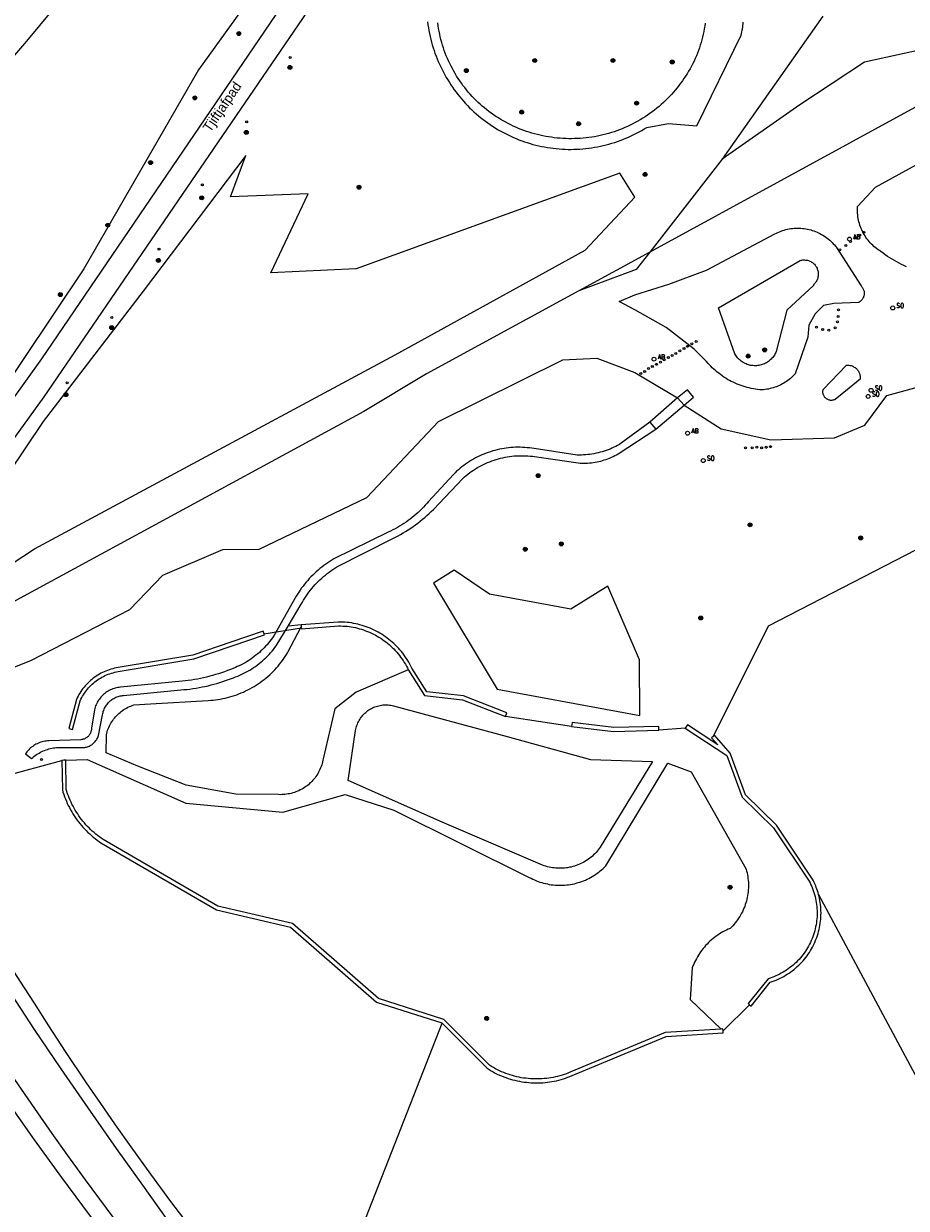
# Model space of a CAD drawing. Header units: metres. Extents: x 138165 to 154469, y 480134 to 494189.
# Tile 113 of 256: x 146999 to 147111, y 483256 to 483407. Entities that reach past the tile are written whole.
import ezdxf

# ---------------------------------------------------------------- set-up
doc = ezdxf.new("R2010")
doc.units = ezdxf.units.M
doc.header["$LTSCALE"] = 0.001
doc.header["$MEASUREMENT"] = 0
for name, color, linetype, lineweight in [('TOP-L-duiker', 7, 'Continuous', 0), ('TOP-L-topo objecten punt', 7, 'Continuous', 0), ('TOP-L-topo objecten vlak', 7, 'Continuous', 0), ('TOP-T-topo huisnummering naamgeving', 7, 'Continuous', 0)]:
    doc.layers.add(name, color=color, linetype=linetype, lineweight=lineweight)
doc.styles.add('Style-INTL_ISO', font='INTL_ISO.shx')
doc.styles.add('Style-STANDARD', font='STANDARD.shx')

# ---------------------------------------------------------------- blocks, each defined once
blk = doc.blocks.new('24')
at = {"layer": 'TOP-L-topo objecten punt', "color": 7, "linetype": 'Continuous', "lineweight": 0}
for radius in [0.025, 0.0182, 0.0115, 0.005]:
    blk.add_circle((0, 0), radius, dxfattribs=at)
blk = doc.blocks.new('129')
at = {"layer": 'TOP-L-topo objecten punt', "color": 7, "linetype": 'Continuous', "lineweight": 0}
blk.add_circle((0, 0), 0.025, dxfattribs=at)
at = {"layer": 'TOP-L-topo objecten punt', "color": 7, "linetype": 'Continuous', "lineweight": 0, "style": 'Style-STANDARD'}
blk.add_text('SO', height=0.06, dxfattribs=at).set_placement((0.0483, 0))
blk = doc.blocks.new('10')
at = {"layer": 'TOP-L-topo objecten punt', "linetype": 'Continuous', "lineweight": 0}
blk.add_circle((0, 0), 0.0125, dxfattribs=at)
blk = doc.blocks.new('11')
at = {"layer": 'TOP-L-topo objecten punt', "color": 7, "linetype": 'Continuous', "lineweight": 0}
blk.add_circle((0, 0), 0.025, dxfattribs=at)
at = {"layer": 'TOP-L-topo objecten punt', "color": 7, "linetype": 'Continuous', "lineweight": 0, "style": 'Style-STANDARD'}
blk.add_text('AB', height=0.06, dxfattribs=at).set_placement((0.0483, 0))

msp = doc.modelspace()

# ---------------------------------------------------------------- linework, layer by layer
at = {"layer": 'TOP-L-duiker', "flags": 128}
msp.add_lwpolyline([(147034.17, 483330.09), (147029.35, 483329.35)], dxfattribs=at)
at = {"layer": 'TOP-L-topo objecten vlak', "flags": 128}
for points in [[(147070.79, 483475.25), (147072.15, 483472.75), (147072.18, 483472.66), (147072.2, 483472.58), (147072.21, 483472.49), (147072.22, 483472.41), (147072.21, 483472.32), (147072.21, 483472.23), (147072.19, 483472.15), (147072.17, 483472.06), (147072.14, 483471.98), (147072.11, 483471.9), (147072.07, 483471.82), (147072.02, 483471.75), (147071.96, 483471.68), (147071.91, 483471.61), (147071.84, 483471.55), (147071.77, 483471.5), (147071.7, 483471.45), (147065.8, 483466.63), (147065, 483458.87), (147054.47, 483443.31), (147000.9, 483364.54), (146982.86, 483339.42)], [(146983.14, 483386.66), (146999.02, 483405.17), (147005.91, 483413.46), (147011.45, 483430.02), (147020.98, 483432.78), (147026.68, 483431.74), (147041.21, 483430.52), (147032.55, 483417.56), (147020.99, 483401.52), (147006.31, 483376.06), (146990.75, 483352.88)], [(146979.8, 483330), (147001.25, 483359.7), (147041.78, 483419.01)], [(147100.83, 483408.38), (147087.96, 483390.07)], [(147050.27, 483407.64), (147050.32, 483407.27), (147050.37, 483406.89), (147050.44, 483406.52), (147050.51, 483406.15), (147050.59, 483405.78), (147050.67, 483405.41), (147050.77, 483405.05), (147050.87, 483404.68), (147050.98, 483404.32), (147051.1, 483403.97), (147051.22, 483403.61), (147051.35, 483403.26), (147051.49, 483402.9), (147051.64, 483402.56), (147051.79, 483402.21), (147051.95, 483401.87), (147052.12, 483401.53), (147052.29, 483401.2), (147052.47, 483400.87), (147052.66, 483400.54), (147052.86, 483400.22), (147053.06, 483399.9), (147053.26, 483399.58), (147053.48, 483399.27), (147053.69, 483398.96), (147053.92, 483398.65)], [(147085.78, 483407.45), (147085.72, 483407.1), (147085.66, 483406.74), (147085.6, 483406.39), (147085.52, 483406.04), (147085.44, 483405.69), (147085.35, 483405.34), (147085.25, 483405), (147085.14, 483404.66), (147085.03, 483404.31), (147084.91, 483403.97), (147084.78, 483403.63), (147084.64, 483403.29), (147084.49, 483402.95), (147084.34, 483402.62), (147084.17, 483402.29), (147084, 483401.96), (147083.83, 483401.64), (147083.64, 483401.32), (147083.46, 483401), (147083.26, 483400.69), (147083.06, 483400.38), (147082.85, 483400.08), (147082.63, 483399.78), (147082.41, 483399.48), (147082.18, 483399.19), (147081.95, 483398.91), (147081.71, 483398.63), (147081.46, 483398.35), (147081.21, 483398.09), (147080.95, 483397.82), (147080.69, 483397.56), (147080.42, 483397.31), (147080.15, 483397.06), (147079.87, 483396.82), (147079.58, 483396.59), (147079.3, 483396.36), (147079, 483396.13), (147078.7, 483395.92), (147078.4, 483395.71), (147078.09, 483395.5), (147077.78, 483395.31), (147077.47, 483395.11), (147077.15, 483394.93), (147076.83, 483394.75), (147076.5, 483394.58), (147076.17, 483394.42), (147075.83, 483394.26), (147075.5, 483394.11), (147075.16, 483393.97), (147074.81, 483393.84), (147074.47, 483393.71), (147074.12, 483393.59), (147073.77, 483393.47), (147073.42, 483393.37), (147073.06, 483393.27), (147072.7, 483393.18), (147072.34, 483393.1), (147071.98, 483393.02), (147071.62, 483392.95), (147071.26, 483392.89), (147070.89, 483392.84), (147070.53, 483392.8), (147070.16, 483392.76), (147069.79, 483392.73), (147069.42, 483392.71), (147069.05, 483392.7), (147068.69, 483392.69), (147068.32, 483392.69), (147067.95, 483392.7), (147067.58, 483392.72), (147067.21, 483392.74), (147066.85, 483392.78), (147066.48, 483392.82), (147066.11, 483392.87), (147065.75, 483392.92), (147065.39, 483392.99), (147065.02, 483393.06), (147064.67, 483393.14), (147064.31, 483393.22), (147063.96, 483393.31), (147063.61, 483393.41), (147063.26, 483393.51), (147062.92, 483393.62), (147062.57, 483393.74), (147062.23, 483393.87), (147061.89, 483394.01), (147061.56, 483394.15), (147061.23, 483394.3), (147060.9, 483394.45), (147060.58, 483394.62), (147060.26, 483394.79), (147059.94, 483394.96), (147059.62, 483395.15), (147059.32, 483395.34), (147059.01, 483395.53), (147058.71, 483395.74), (147058.41, 483395.95), (147058.12, 483396.16), (147057.83, 483396.39), (147057.55, 483396.62), (147057.27, 483396.85), (147057, 483397.09), (147056.73, 483397.34), (147056.47, 483397.59), (147056.22, 483397.85), (147055.97, 483398.11), (147055.72, 483398.38), (147055.48, 483398.65), (147055.25, 483398.93), (147055.02, 483399.22), (147054.8, 483399.51), (147054.59, 483399.8), (147054.38, 483400.1), (147054.18, 483400.4), (147053.98, 483400.71), (147053.79, 483401.02), (147053.61, 483401.33), (147053.44, 483401.65), (147053.27, 483401.97), (147053.11, 483402.3), (147052.95, 483402.63), (147052.81, 483402.96), (147052.67, 483403.29), (147052.54, 483403.63), (147052.41, 483403.97), (147052.29, 483404.32), (147052.18, 483404.66), (147052.08, 483405.01), (147051.98, 483405.36), (147051.9, 483405.72), (147051.82, 483406.07), (147051.74, 483406.43), (147051.68, 483406.78), (147051.62, 483407.14), (147051.57, 483407.5)], [(147053.92, 483398.65), (147054.15, 483398.35), (147054.38, 483398.06), (147054.62, 483397.77), (147054.87, 483397.48), (147055.13, 483397.2), (147055.39, 483396.92), (147055.65, 483396.66), (147055.92, 483396.39), (147056.2, 483396.13), (147056.48, 483395.88), (147056.77, 483395.63), (147057.06, 483395.39), (147057.36, 483395.16), (147057.66, 483394.93), (147057.96, 483394.71), (147058.28, 483394.49), (147058.59, 483394.28), (147058.91, 483394.08), (147059.23, 483393.88), (147059.56, 483393.69), (147059.89, 483393.51), (147060.23, 483393.34), (147060.57, 483393.17), (147060.91, 483393.01), (147061.25, 483392.85), (147061.6, 483392.7), (147061.95, 483392.56), (147062.31, 483392.43), (147062.67, 483392.31), (147063.02, 483392.19), (147063.39, 483392.08), (147063.75, 483391.97), (147064.12, 483391.88), (147064.48, 483391.79), (147064.85, 483391.71), (147065.23, 483391.64), (147065.6, 483391.57), (147065.97, 483391.51), (147066.35, 483391.47), (147066.72, 483391.42), (147067.1, 483391.39), (147067.48, 483391.36), (147067.86, 483391.34), (147068.23, 483391.33), (147068.61, 483391.33), (147068.99, 483391.34), (147069.37, 483391.35), (147069.75, 483391.37), (147070.12, 483391.4), (147070.5, 483391.43), (147070.88, 483391.48), (147071.25, 483391.53), (147071.62, 483391.59), (147072, 483391.66), (147072.37, 483391.73), (147072.74, 483391.82), (147073.11, 483391.91), (147073.47, 483392), (147073.83, 483392.11), (147074.2, 483392.22), (147074.55, 483392.34), (147074.91, 483392.47), (147075.26, 483392.6), (147075.61, 483392.75), (147075.96, 483392.9), (147076.3, 483393.05), (147076.65, 483393.22), (147076.98, 483393.39), (147077.32, 483393.57), (147077.65, 483393.75), (147077.98, 483393.94), (147078.3, 483394.14), (147081.06, 483394.65), (147084.7, 483394.35), (147090.35, 483405.93), (147090.41, 483406.14), (147090.46, 483406.34), (147090.51, 483406.54), (147090.55, 483406.75), (147090.58, 483406.96), (147090.6, 483407.17), (147090.62, 483407.38), (147090.63, 483407.59)], [(147124.08, 483406.42), (147106.13, 483402.47), (147097.86, 483397.04), (147087.96, 483390.07)], [(147129.77, 483406.06), (147078.69, 483378.19)], [(147111.5, 483376.32), (147111.18, 483376.46), (147110.87, 483376.61), (147110.56, 483376.77), (147110.26, 483376.93), (147109.96, 483377.1), (147109.66, 483377.28), (147109.37, 483377.46), (147109.08, 483377.65), (147108.79, 483377.85), (147108.51, 483378.05), (147108.23, 483378.26), (147108.05, 483378.38), (147107.87, 483378.5), (147107.69, 483378.64), (147107.52, 483378.77), (147107.35, 483378.92), (147107.19, 483379.07), (147107.03, 483379.22), (147106.88, 483379.38), (147106.73, 483379.55), (147106.59, 483379.72), (147106.46, 483379.89), (147106.33, 483380.07), (147106.21, 483380.26), (147106.1, 483380.44), (147105.99, 483380.64), (147105.89, 483380.83), (147105.8, 483381.03), (147105.71, 483381.23), (147105.63, 483381.44), (147105.55, 483381.65), (147105.49, 483381.86), (147105.43, 483382.07), (147105.38, 483382.29), (147105.34, 483382.5), (147105.3, 483382.72), (147105.28, 483382.94), (147105.26, 483383.16), (147105.24, 483383.38), (147105.24, 483383.6), (147105.24, 483383.82), (147105.25, 483384.04), (147107.54, 483386.49), (147123.6, 483395.33)], [(147076.77, 483385.2), (147074.87, 483388.27), (147041.14, 483376.06), (147041.1, 483376.07), (147030.22, 483375.55), (147035.01, 483385.64), (147025.05, 483385.28), (147027.05, 483390.55), (147013.91, 483373.18), (147001.13, 483356.51), (146987.61, 483336.45), (146981.57, 483328.16), (147000, 483340.24), (147046.12, 483365.04), (147070.41, 483378.42), (147076.77, 483385.2)], [(147087.96, 483390.07), (147078.69, 483378.19)], [(147093.02, 483360.58), (147092.74, 483360.6), (147092.47, 483360.63), (147092.2, 483360.66), (147091.93, 483360.71), (147091.67, 483360.76), (147091.4, 483360.82), (147091.14, 483360.88), (147090.87, 483360.96), (147090.61, 483361.04), (147090.35, 483361.12), (147090.1, 483361.22), (147089.84, 483361.32), (147089.59, 483361.43), (147089.35, 483361.54), (147089.1, 483361.66), (147088.86, 483361.79), (147088.62, 483361.92), (147088.39, 483362.06), (147088.16, 483362.21), (147087.93, 483362.36), (147087.71, 483362.52), (147087.5, 483362.69), (147087.29, 483362.86), (147087.08, 483363.04), (147086.87, 483363.22), (147086.68, 483363.41), (147086.48, 483363.6), (147086.3, 483363.8), (147086.11, 483364), (147085.94, 483364.21), (147084.34, 483365.78), (147080.76, 483368.56), (147076.76, 483370.8), (147074.77, 483371.86), (147076.79, 483372.72), (147081.11, 483374.1), (147085.92, 483375.9), (147094.69, 483380.52), (147094.88, 483380.62), (147095.07, 483380.71), (147095.27, 483380.8), (147095.47, 483380.88), (147095.67, 483380.95), (147095.87, 483381.01), (147096.08, 483381.07), (147096.29, 483381.12), (147096.5, 483381.16), (147096.71, 483381.2), (147096.92, 483381.22), (147097.14, 483381.24), (147097.35, 483381.26), (147097.57, 483381.26), (147097.78, 483381.26), (147097.99, 483381.25), (147098.21, 483381.23), (147098.42, 483381.21), (147098.63, 483381.17), (147098.84, 483381.14), (147099.05, 483381.09), (147099.26, 483381.04), (147099.47, 483380.97), (147099.67, 483380.91), (147099.87, 483380.83), (147100.07, 483380.75), (147100.26, 483380.66), (147100.45, 483380.57), (147100.64, 483380.46), (147100.83, 483380.35), (147101.01, 483380.24), (147101.19, 483380.12), (147101.36, 483379.99), (147101.53, 483379.86), (147101.69, 483379.72), (147101.85, 483379.58), (147102, 483379.43), (147102.15, 483379.27), (147102.29, 483379.11), (147102.43, 483378.95), (147102.56, 483378.78), (147105.7, 483373.86), (147105.77, 483373.79), (147105.83, 483373.71), (147105.89, 483373.63), (147105.94, 483373.55), (147105.98, 483373.46), (147106.02, 483373.37), (147106.05, 483373.27), (147106.08, 483373.18), (147106.09, 483373.08), (147106.1, 483372.98), (147106.1, 483372.88), (147106.1, 483372.78), (147106.08, 483372.68), (147106.06, 483372.59), (147106.03, 483372.49), (147106, 483372.4), (147105.95, 483372.31), (147105.9, 483372.23), (147105.85, 483372.15), (147105.79, 483372.07), (147105.72, 483371.99), (147105.64, 483371.93), (147105.57, 483371.87), (147105.48, 483371.81), (147105.4, 483371.76), (147102.2, 483371.63), (147100.88, 483371.37), (147099.83, 483370.31), (147099.03, 483368.86), (147098.9, 483367.31), (147097.28, 483362.64), (147097.14, 483362.49), (147096.99, 483362.34), (147096.84, 483362.19), (147096.68, 483362.05), (147096.52, 483361.92), (147096.35, 483361.79), (147096.18, 483361.66), (147096, 483361.55), (147095.82, 483361.43), (147095.64, 483361.33), (147095.45, 483361.23), (147095.26, 483361.14), (147095.07, 483361.05), (147094.87, 483360.97), (147094.67, 483360.9), (147094.47, 483360.84), (147094.27, 483360.78), (147094.06, 483360.73), (147093.86, 483360.68), (147093.65, 483360.65), (147093.44, 483360.62), (147093.23, 483360.59), (147093.02, 483360.58)], [(147078.69, 483378.19), (147069.6, 483373.23)], [(147078.69, 483378.19), (147076.94, 483375.95), (147069.6, 483373.23)], [(147099.66, 483376.71), (147099.74, 483376.63), (147099.82, 483376.54), (147099.89, 483376.45), (147099.96, 483376.35), (147100.02, 483376.25), (147100.07, 483376.14), (147100.11, 483376.03), (147100.15, 483375.92), (147100.18, 483375.81), (147100.21, 483375.7), (147100.23, 483375.58), (147100.23, 483375.46), (147100.23, 483375.34), (147100.23, 483375.23), (147100.21, 483375.11), (147100.19, 483375), (147100.16, 483374.88), (147100.13, 483374.77), (147100.08, 483374.66), (147100.03, 483374.56), (147099.98, 483374.45), (147099.91, 483374.36), (147099.84, 483374.26), (147099.77, 483374.17), (147099.69, 483374.09), (147099.6, 483374.01), (147099.6, 483373.93), (147096.2, 483370.76), (147094.86, 483365.49), (147094.8, 483365.35), (147094.73, 483365.22), (147094.66, 483365.09), (147094.58, 483364.96), (147094.49, 483364.84), (147094.4, 483364.72), (147094.3, 483364.61), (147094.2, 483364.5), (147094.09, 483364.4), (147093.97, 483364.3), (147093.86, 483364.21), (147093.73, 483364.12), (147093.6, 483364.05), (147093.47, 483363.97), (147093.34, 483363.91), (147093.2, 483363.85), (147093.06, 483363.8), (147092.91, 483363.76), (147092.77, 483363.72), (147092.62, 483363.69), (147092.47, 483363.67), (147092.32, 483363.66), (147092.17, 483363.66), (147092.02, 483363.66), (147091.87, 483363.67), (147091.72, 483363.68), (147091.58, 483363.71), (147091.43, 483363.74), (147091.29, 483363.78), (147091.14, 483363.83), (147091.01, 483363.89), (147090.87, 483363.95), (147090.73, 483364.02), (147090.61, 483364.09), (147090.48, 483364.17), (147090.36, 483364.26), (147090.24, 483364.36), (147090.13, 483364.46), (147090.02, 483364.56), (147089.92, 483364.67), (147089.83, 483364.79), (147089.74, 483364.91), (147089.66, 483365.04), (147089.58, 483365.17), (147087.47, 483371.07), (147097.92, 483377.12), (147098.03, 483377.15), (147098.14, 483377.17), (147098.26, 483377.19), (147098.38, 483377.19), (147098.49, 483377.19), (147098.61, 483377.18), (147098.73, 483377.17), (147098.84, 483377.15), (147098.96, 483377.11), (147099.07, 483377.08), (147099.17, 483377.03), (147099.28, 483376.98), (147099.38, 483376.92), (147099.48, 483376.86), (147099.57, 483376.78), (147099.66, 483376.71)], [(147069.6, 483373.23), (147050.14, 483362.62), (147042.1, 483357.8), (146981.79, 483325.06), (146977.1, 483323.37), (146970.83, 483319.24), (146969.28, 483316.15)], [(147083.08, 483358.64), (147087.83, 483355.59), (147094.16, 483354.2), (147102.29, 483354.46), (147106.18, 483356.07), (147109, 483359.85), (147113.97, 483361.24), (147121.42, 483367.43), (147123.34, 483370.28)], [(146972.96, 483315.42), (146999.55, 483325.97), (147012.18, 483332.47), (147016.41, 483336.86), (147024.09, 483340.18), (147028.75, 483340.22), (147042.51, 483346.81), (147051.68, 483356.54), (147067.57, 483364.41), (147071.91, 483364.62), (147076.76, 483362.8), (147082.24, 483359.54)], [(147104.17, 483360.81), (147102.41, 483359.34), (147102.33, 483359.31), (147102.24, 483359.28), (147102.15, 483359.25), (147102.06, 483359.24), (147101.97, 483359.23), (147101.88, 483359.23), (147101.79, 483359.23), (147101.7, 483359.25), (147101.61, 483359.27), (147101.53, 483359.3), (147101.45, 483359.33), (147101.36, 483359.38), (147101.29, 483359.42), (147101.22, 483359.48), (147101.15, 483359.54), (147101.09, 483359.61), (147101.03, 483359.68), (147100.98, 483359.76), (147100.94, 483359.84), (147100.9, 483359.92), (147100.87, 483360), (147100.85, 483360.09), (147100.83, 483360.18), (147100.83, 483360.27), (147100.83, 483360.36), (147100.83, 483360.45), (147100.85, 483360.54), (147100.87, 483360.63), (147103.82, 483363.73), (147103.93, 483363.73), (147104.03, 483363.73), (147104.14, 483363.73), (147104.25, 483363.71), (147104.35, 483363.69), (147104.45, 483363.67), (147104.56, 483363.63), (147104.65, 483363.59), (147104.75, 483363.54), (147104.84, 483363.49), (147104.93, 483363.43), (147105.02, 483363.36), (147105.1, 483363.29), (147105.17, 483363.21), (147105.24, 483363.13), (147105.3, 483363.05), (147105.36, 483362.96), (147105.41, 483362.86), (147105.46, 483362.77), (147105.5, 483362.67), (147105.53, 483362.56), (147105.55, 483362.46), (147105.57, 483362.35), (147105.58, 483362.25), (147105.59, 483362.14), (147105.58, 483362.03), (147105.58, 483361.93), (147104.17, 483360.81)], [(147084.26, 483359.66), (147083.49, 483360.57), (147082.24, 483359.54), (147078.68, 483356.43), (147079.45, 483355.55), (147083.08, 483358.64), (147084.26, 483359.66)], [(147082.24, 483359.54), (147078.68, 483356.43)], [(147082.24, 483359.54), (147083.08, 483358.64)], [(147079.45, 483355.55), (147083.08, 483358.64)], [(147171.1, 483334.38), (147168.98, 483316.7), (147172.48, 483307.45), (147181.14, 483292.08), (147177.76, 483268.09), (147174.98, 483263.81), (147159.47, 483256.66), (147158.08, 483260.27), (147169.61, 483264.6), (147174.34, 483268.1), (147176.15, 483279.71), (147176.98, 483287.71), (147175.9, 483292.29), (147169.03, 483304.06), (147165.76, 483311.45), (147162.38, 483326.36), (147155.4, 483342.45), (147153.58, 483349.79), (147149.26, 483358.94), (147093.82, 483330.37), (147086.78, 483316.25)], [(147078.68, 483356.43), (147075.03, 483353.74), (147074.8, 483353.6), (147074.56, 483353.47), (147074.33, 483353.35), (147074.09, 483353.23), (147073.84, 483353.12), (147073.6, 483353.01), (147073.35, 483352.91), (147073.1, 483352.82), (147072.85, 483352.74), (147072.59, 483352.66), (147072.33, 483352.59), (147072.07, 483352.52), (147071.81, 483352.46), (147071.55, 483352.41), (147071.29, 483352.36), (147071.02, 483352.32), (147070.76, 483352.29), (147070.49, 483352.27), (147070.22, 483352.25), (147069.95, 483352.24), (147069.69, 483352.24), (147069.42, 483352.24), (147063.89, 483353.06), (147063.59, 483353.11), (147063.3, 483353.15), (147063.01, 483353.18), (147062.71, 483353.2), (147062.41, 483353.22), (147062.12, 483353.23), (147061.82, 483353.23), (147061.52, 483353.23), (147061.23, 483353.21), (147060.93, 483353.19), (147060.64, 483353.16), (147060.34, 483353.13), (147060.05, 483353.09), (147059.76, 483353.04), (147059.46, 483352.98), (147059.17, 483352.91), (147058.89, 483352.84), (147058.6, 483352.76), (147058.32, 483352.67), (147058.04, 483352.58), (147057.76, 483352.48), (147057.48, 483352.37), (147057.21, 483352.25), (147056.94, 483352.13), (147056.67, 483352), (147056.41, 483351.87), (147056.15, 483351.72), (147055.89, 483351.57), (147055.64, 483351.42), (147055.39, 483351.26), (147055.14, 483351.09), (147054.91, 483350.91), (147054.67, 483350.73), (147054.44, 483350.55), (147054.21, 483350.35), (147053.99, 483350.16), (147053.78, 483349.95), (147053.57, 483349.74), (147050.41, 483346.32), (147050.2, 483346.07), (147049.98, 483345.83), (147049.76, 483345.59), (147049.53, 483345.35), (147049.3, 483345.12), (147049.06, 483344.9), (147048.81, 483344.68), (147048.57, 483344.47), (147048.31, 483344.26), (147048.05, 483344.06), (147047.79, 483343.86), (147047.52, 483343.67), (147047.25, 483343.49), (147046.97, 483343.31), (147046.69, 483343.14), (147046.41, 483342.97), (147046.12, 483342.82), (147045.83, 483342.67), (147045.54, 483342.52), (147045.24, 483342.39), (147038.3, 483338.96), (147038.04, 483338.8), (147037.77, 483338.64), (147037.51, 483338.47), (147037.25, 483338.29), (147037, 483338.11), (147036.75, 483337.92), (147036.51, 483337.72), (147036.27, 483337.52), (147036.04, 483337.32), (147035.81, 483337.11), (147035.58, 483336.89), (147035.36, 483336.67), (147035.15, 483336.44), (147034.94, 483336.21), (147034.74, 483335.97), (147034.54, 483335.73), (147034.35, 483335.49), (147034.16, 483335.24), (147033.98, 483334.98), (147033.81, 483334.72), (147033.64, 483334.46), (147033.48, 483334.2), (147030.6, 483329.11), (147030.44, 483328.88), (147030.28, 483328.65), (147030.11, 483328.43), (147029.93, 483328.21), (147029.75, 483327.99), (147029.56, 483327.79), (147029.37, 483327.58), (147029.17, 483327.38), (147028.97, 483327.19), (147028.76, 483327), (147028.55, 483326.81), (147028.33, 483326.64), (147028.11, 483326.46), (147027.89, 483326.3), (147027.66, 483326.13), (147027.42, 483325.98), (147027.19, 483325.83), (147026.94, 483325.69), (147026.7, 483325.55), (147026.45, 483325.42), (147026.2, 483325.29), (147025.94, 483325.18), (147025.69, 483325.07), (147025.42, 483324.96), (147025.05, 483324.81), (147024.68, 483324.67), (147024.31, 483324.53), (147023.93, 483324.41), (147023.55, 483324.28), (147023.17, 483324.16), (147022.79, 483324.06), (147022.41, 483323.95), (147022.02, 483323.85), (147021.63, 483323.76), (147021.24, 483323.68), (147020.85, 483323.6), (147020.46, 483323.53), (147020.07, 483323.46), (147019.67, 483323.41), (147019.28, 483323.35), (147018.88, 483323.31), (147010.99, 483322.55), (147010.83, 483322.53), (147010.66, 483322.51), (147010.5, 483322.47), (147010.34, 483322.43), (147010.18, 483322.39), (147010.02, 483322.33), (147009.86, 483322.27), (147009.71, 483322.2), (147009.56, 483322.12), (147009.41, 483322.04), (147009.27, 483321.96), (147009.13, 483321.86), (147009, 483321.76), (147008.87, 483321.65), (147008.75, 483321.54), (147008.63, 483321.42), (147008.51, 483321.3), (147008.4, 483321.17), (147008.3, 483321.04), (147008.21, 483320.9), (147008.12, 483320.76), (147008.03, 483320.62), (147007.96, 483320.47), (147007.89, 483320.32), (147007.82, 483320.16), (147007.77, 483320.01), (147007.72, 483319.84), (147007.67, 483319.68), (147007.29, 483317.31), (147007.29, 483317.2), (147007.28, 483317.1), (147007.26, 483317), (147007.23, 483316.9), (147007.2, 483316.8), (147007.16, 483316.7), (147007.11, 483316.61), (147007.06, 483316.52), (147007, 483316.43), (147006.94, 483316.35), (147006.87, 483316.27), (147006.79, 483316.2), (147006.71, 483316.14), (147006.62, 483316.08), (147006.54, 483316.02), (147006.44, 483315.97), (147006.35, 483315.93), (147006.25, 483315.9), (147006.15, 483315.87), (147006.05, 483315.85), (147005.94, 483315.84), (147001.82, 483315.7), (147001.65, 483315.69), (147001.48, 483315.67), (147001.32, 483315.64), (147001.15, 483315.61), (147000.99, 483315.57), (147000.83, 483315.52), (147000.67, 483315.47), (147000.51, 483315.4), (147000.36, 483315.33), (147000.2, 483315.26), (147000.06, 483315.18), (146999.92, 483315.09), (146999.78, 483314.99), (146999.64, 483314.89), (146999.51, 483314.78), (146999.39, 483314.67), (146999.27, 483314.56), (146999.15, 483314.43), (146999.04, 483314.3), (146998.94, 483314.17), (146998.84, 483314.03), (146999.64, 483313.45), (146999.79, 483313.58), (146999.94, 483313.7), (147000.1, 483313.82), (147000.26, 483313.93), (147000.42, 483314.04), (147000.59, 483314.14), (147000.76, 483314.23), (147000.94, 483314.32), (147001.11, 483314.4), (147001.3, 483314.47), (147001.48, 483314.54), (147001.66, 483314.6), (147001.85, 483314.66), (147002.04, 483314.71), (147002.23, 483314.75), (147002.42, 483314.78), (147002.62, 483314.81), (147002.81, 483314.83), (147003.01, 483314.85), (147003.2, 483314.85), (147006.04, 483314.83), (147006.16, 483314.83), (147006.28, 483314.84), (147006.41, 483314.85), (147006.53, 483314.87), (147006.65, 483314.9), (147006.77, 483314.93), (147006.89, 483314.97), (147007, 483315.02), (147007.11, 483315.08), (147007.22, 483315.14), (147007.33, 483315.2), (147007.43, 483315.28), (147007.52, 483315.35), (147007.61, 483315.44), (147007.7, 483315.52), (147007.78, 483315.62), (147007.86, 483315.72), (147007.93, 483315.82), (147008, 483315.92), (147008.05, 483316.03), (147008.11, 483316.14), (147008.15, 483316.26), (147008.19, 483316.38), (147008.71, 483319.03), (147008.74, 483319.17), (147008.77, 483319.31), (147008.81, 483319.45), (147008.86, 483319.59), (147008.91, 483319.73), (147008.97, 483319.86), (147009.04, 483319.99), (147009.11, 483320.12), (147009.2, 483320.24), (147009.28, 483320.36), (147009.37, 483320.47), (147009.47, 483320.58), (147009.57, 483320.69), (147009.68, 483320.79), (147009.8, 483320.88), (147009.91, 483320.97), (147010.03, 483321.05), (147010.16, 483321.12), (147010.29, 483321.19), (147010.42, 483321.26), (147010.56, 483321.31), (147010.7, 483321.36), (147010.84, 483321.4), (147010.98, 483321.43), (147011.12, 483321.46), (147011.27, 483321.48), (147011.41, 483321.49), (147018.72, 483322.2), (147019.11, 483322.24), (147019.5, 483322.28), (147019.89, 483322.32), (147020.27, 483322.38), (147020.66, 483322.44), (147021.05, 483322.5), (147021.43, 483322.58), (147021.81, 483322.66), (147022.2, 483322.74), (147022.58, 483322.84), (147022.95, 483322.94), (147023.33, 483323.04), (147023.71, 483323.16), (147024.08, 483323.27), (147024.45, 483323.4), (147024.82, 483323.53), (147025.18, 483323.67), (147025.46, 483323.76), (147025.73, 483323.86), (147026, 483323.97), (147026.26, 483324.08), (147026.52, 483324.2), (147026.78, 483324.33), (147027.04, 483324.46), (147027.29, 483324.6), (147027.54, 483324.75), (147027.79, 483324.9), (147028.03, 483325.06), (147028.27, 483325.22), (147028.5, 483325.39), (147028.73, 483325.57), (147028.95, 483325.75), (147029.17, 483325.94), (147029.39, 483326.13), (147029.6, 483326.33), (147029.8, 483326.53), (147030, 483326.74), (147030.2, 483326.95), (147030.39, 483327.17), (147030.57, 483327.39), (147030.75, 483327.62), (147030.92, 483327.85), (147032.44, 483330.38)], [(147078.68, 483356.43), (147079.45, 483355.55)], [(147032.44, 483330.38), (147034.12, 483333.18), (147034.27, 483333.44), (147034.42, 483333.7), (147034.58, 483333.96), (147034.75, 483334.21), (147034.92, 483334.46), (147035.1, 483334.71), (147035.28, 483334.95), (147035.48, 483335.18), (147035.67, 483335.42), (147035.87, 483335.64), (147036.08, 483335.86), (147036.29, 483336.08), (147036.51, 483336.29), (147036.73, 483336.5), (147036.96, 483336.7), (147037.2, 483336.89), (147037.43, 483337.08), (147037.67, 483337.27), (147037.92, 483337.44), (147038.17, 483337.61), (147038.42, 483337.78), (147038.68, 483337.94), (147045.83, 483341.55), (147046.16, 483341.72), (147046.5, 483341.9), (147046.83, 483342.08), (147047.15, 483342.28), (147047.47, 483342.47), (147047.79, 483342.68), (147048.11, 483342.89), (147048.42, 483343.1), (147048.72, 483343.32), (147049.03, 483343.55), (147049.32, 483343.78), (147049.62, 483344.02), (147049.91, 483344.26), (147050.19, 483344.51), (147050.47, 483344.76), (147050.75, 483345.02), (147051.02, 483345.29), (147054.77, 483349.25), (147054.98, 483349.45), (147055.21, 483349.63), (147055.44, 483349.81), (147055.67, 483349.99), (147055.91, 483350.16), (147056.15, 483350.32), (147056.4, 483350.48), (147056.65, 483350.63), (147056.9, 483350.77), (147057.16, 483350.91), (147057.42, 483351.04), (147057.68, 483351.16), (147057.95, 483351.28), (147058.22, 483351.39), (147058.5, 483351.49), (147058.77, 483351.59), (147059.05, 483351.68), (147059.33, 483351.76), (147059.61, 483351.83), (147059.9, 483351.9), (147060.18, 483351.96), (147060.47, 483352.01), (147060.76, 483352.05), (147061.05, 483352.09), (147061.34, 483352.12), (147061.63, 483352.14), (147061.92, 483352.16), (147062.21, 483352.16), (147062.51, 483352.16), (147062.8, 483352.15), (147063.09, 483352.14), (147063.38, 483352.11), (147063.67, 483352.08), (147063.96, 483352.04), (147064.25, 483352), (147069.54, 483351.24), (147069.78, 483351.22), (147070.02, 483351.21), (147070.26, 483351.21), (147070.5, 483351.21), (147070.74, 483351.22), (147070.98, 483351.23), (147071.22, 483351.26), (147071.46, 483351.28), (147071.7, 483351.32), (147071.94, 483351.36), (147072.17, 483351.41), (147072.41, 483351.47), (147072.64, 483351.54), (147072.87, 483351.61), (147073.1, 483351.68), (147073.33, 483351.77), (147073.55, 483351.86), (147073.77, 483351.96), (147073.99, 483352.06), (147074.21, 483352.17), (147074.42, 483352.28), (147074.63, 483352.41), (147079.45, 483355.55)], [(147068.59, 483332.52), (147058.19, 483334.43), (147053.66, 483337.53), (147051.05, 483335.86), (147059.17, 483322.3), (147077.4, 483318.95), (147077.39, 483326.07), (147073.34, 483335.49), (147068.59, 483332.52)], [(147060.22, 483318.81), (147060.4, 483319.28), (147054.85, 483321.43), (147050.18, 483321.98), (147048.26, 483324.99), (147048.13, 483325.24), (147048, 483325.49), (147047.87, 483325.74), (147047.73, 483325.97), (147047.58, 483326.21), (147047.42, 483326.44), (147047.26, 483326.67), (147047.09, 483326.89), (147046.92, 483327.11), (147046.74, 483327.32), (147046.55, 483327.53), (147046.36, 483327.74), (147046.17, 483327.93), (147045.96, 483328.13), (147045.76, 483328.32), (147045.55, 483328.5), (147045.33, 483328.67), (147045.11, 483328.84), (147044.88, 483329.01), (147044.65, 483329.16), (147044.42, 483329.32), (147044.18, 483329.46), (147043.94, 483329.6), (147043.69, 483329.73), (147043.45, 483329.86), (147043.19, 483329.97), (147042.94, 483330.09), (147042.68, 483330.19), (147042.42, 483330.29), (147042.15, 483330.38), (147041.89, 483330.46), (147041.62, 483330.54), (147041.35, 483330.61), (147041.08, 483330.67), (147040.8, 483330.72), (147040.53, 483330.77), (147040.25, 483330.81), (147039.98, 483330.84), (147039.7, 483330.87), (147039.42, 483330.88), (147039.14, 483330.89), (147038.86, 483330.89), (147034.1, 483330.51)], [(147010.47, 483325.02), (147010.24, 483324.97), (147010.01, 483324.92), (147009.79, 483324.86), (147009.57, 483324.79), (147009.35, 483324.71), (147009.13, 483324.62), (147008.92, 483324.53), (147008.71, 483324.43), (147008.5, 483324.33), (147008.3, 483324.22), (147008.1, 483324.1), (147007.9, 483323.97), (147007.71, 483323.84), (147007.52, 483323.7), (147007.34, 483323.56), (147007.16, 483323.41), (147006.99, 483323.25), (147006.82, 483323.09), (147006.66, 483322.92), (147006.5, 483322.75), (147006.35, 483322.57), (147006.21, 483322.39), (147006.07, 483322.2), (147005.94, 483322.01), (147005.81, 483321.81), (147005.69, 483321.61), (147005.58, 483321.41), (147005.48, 483321.2), (147005.38, 483320.99), (147004.39, 483317.28), (147004.88, 483317.15), (147005.85, 483320.82), (147005.94, 483321.02), (147006.05, 483321.22), (147006.15, 483321.41), (147006.27, 483321.59), (147006.39, 483321.78), (147006.51, 483321.96), (147006.64, 483322.13), (147006.78, 483322.3), (147006.93, 483322.47), (147007.08, 483322.63), (147007.23, 483322.79), (147007.39, 483322.94), (147007.55, 483323.08), (147007.72, 483323.22), (147007.9, 483323.36), (147008.07, 483323.48), (147008.26, 483323.61), (147008.44, 483323.72), (147008.63, 483323.83), (147008.83, 483323.93), (147009.02, 483324.03), (147009.22, 483324.12), (147009.43, 483324.2), (147009.63, 483324.28), (147009.84, 483324.35), (147010.05, 483324.41), (147010.26, 483324.47), (147010.48, 483324.52), (147010.69, 483324.56), (147020.38, 483326.17), (147025.27, 483327.84), (147029.41, 483329.26), (147029.25, 483329.73), (147025.1, 483328.31), (147020.25, 483326.66), (147010.7, 483325.06), (147010.47, 483325.02)], [(147047.81, 483324.78), (147041.12, 483321.9), (147038.41, 483319.77), (147036.92, 483313.41), (147036.89, 483313.21), (147036.84, 483313.01), (147036.79, 483312.81), (147036.73, 483312.62), (147036.66, 483312.42), (147036.59, 483312.23), (147036.51, 483312.04), (147036.42, 483311.86), (147036.32, 483311.67), (147036.22, 483311.49), (147036.11, 483311.32), (147036, 483311.15), (147035.88, 483310.98), (147035.75, 483310.82), (147035.62, 483310.67), (147035.48, 483310.51), (147035.33, 483310.37), (147035.18, 483310.23), (147035.03, 483310.09), (147034.87, 483309.96), (147034.7, 483309.84), (147034.54, 483309.72), (147034.36, 483309.61), (147034.18, 483309.51), (147034, 483309.41), (147033.82, 483309.32), (147033.63, 483309.24), (147033.44, 483309.16), (147033.24, 483309.1), (147033.05, 483309.03), (147032.85, 483308.98), (147032.65, 483308.93), (147032.45, 483308.9), (147032.24, 483308.86), (147032.04, 483308.84), (147031.84, 483308.82), (147031.63, 483308.82), (147031.42, 483308.81), (147031.22, 483308.82), (147025.74, 483308.88), (147019.39, 483310.02), (147013.21, 483312.44), (147009.18, 483314.18), (147009.2, 483316.47), (147009.25, 483316.66), (147009.3, 483316.85), (147009.36, 483317.04), (147009.44, 483317.23), (147009.51, 483317.42), (147009.6, 483317.6), (147009.69, 483317.78), (147009.79, 483317.95), (147009.89, 483318.12), (147010.01, 483318.29), (147010.12, 483318.46), (147010.25, 483318.61), (147010.38, 483318.77), (147010.51, 483318.91), (147010.65, 483319.06), (147010.8, 483319.2), (147010.95, 483319.33), (147011.11, 483319.45), (147011.27, 483319.57), (147011.44, 483319.69), (147011.61, 483319.79), (147011.78, 483319.89), (147011.96, 483319.99), (147012.14, 483320.07), (147012.33, 483320.15), (147012.51, 483320.23), (147012.7, 483320.29), (147014.86, 483320.42), (147022.23, 483320.86), (147022.54, 483320.88), (147022.85, 483320.91), (147023.16, 483320.94), (147023.47, 483320.98), (147023.77, 483321.03), (147024.08, 483321.09), (147024.38, 483321.16), (147024.68, 483321.23), (147024.98, 483321.31), (147025.28, 483321.4), (147025.57, 483321.49), (147025.86, 483321.59), (147026.15, 483321.7), (147026.44, 483321.82), (147026.73, 483321.94), (147027.01, 483322.07), (147027.29, 483322.21), (147027.56, 483322.35), (147027.83, 483322.5), (147028.1, 483322.66), (147028.36, 483322.82), (147028.62, 483322.99), (147028.87, 483323.17), (147029.12, 483323.35), (147029.37, 483323.54), (147029.61, 483323.73), (147029.85, 483323.93), (147030.08, 483324.14), (147030.3, 483324.35), (147030.52, 483324.57), (147030.74, 483324.79), (147030.95, 483325.02), (147031.15, 483325.26), (147031.35, 483325.49), (147031.54, 483325.74), (147031.73, 483325.98), (147031.91, 483326.24), (147032.08, 483326.49), (147032.25, 483326.75), (147032.41, 483327.02), (147034.12, 483330.26)], [(147034.1, 483330.51), (147032.44, 483330.38)], [(147034.1, 483330.51), (147034.12, 483330.26)], [(147034.12, 483330.26), (147034.14, 483330.01), (147038.88, 483330.39), (147039.15, 483330.39), (147039.43, 483330.38), (147039.7, 483330.36), (147039.97, 483330.34), (147040.24, 483330.31), (147040.51, 483330.27), (147040.77, 483330.22), (147041.04, 483330.17), (147041.3, 483330.1), (147041.57, 483330.03), (147041.83, 483329.96), (147042.08, 483329.88), (147042.34, 483329.78), (147042.6, 483329.69), (147042.85, 483329.58), (147043.09, 483329.47), (147043.34, 483329.35), (147043.58, 483329.23), (147043.82, 483329.09), (147044.05, 483328.96), (147044.28, 483328.81), (147044.51, 483328.66), (147044.73, 483328.5), (147044.94, 483328.34), (147045.15, 483328.17), (147045.36, 483328), (147045.57, 483327.82), (147045.76, 483327.63), (147045.96, 483327.44), (147046.14, 483327.24), (147046.32, 483327.04), (147046.5, 483326.83), (147046.67, 483326.62), (147046.83, 483326.4), (147046.99, 483326.18), (147047.14, 483325.96), (147047.29, 483325.73), (147047.43, 483325.5), (147047.56, 483325.26), (147047.69, 483325.02), (147047.81, 483324.78)], [(147047.81, 483324.78), (147047.82, 483324.75), (147049.88, 483321.51), (147054.72, 483320.95), (147060.22, 483318.81)], [(147040.12, 483310.63), (147041.06, 483317.01), (147041.09, 483317.17), (147041.13, 483317.34), (147041.17, 483317.51), (147041.23, 483317.67), (147041.29, 483317.83), (147041.36, 483317.98), (147041.43, 483318.14), (147041.51, 483318.29), (147041.6, 483318.44), (147041.69, 483318.58), (147041.79, 483318.72), (147041.9, 483318.85), (147042.01, 483318.98), (147042.12, 483319.11), (147042.25, 483319.23), (147042.37, 483319.34), (147042.51, 483319.45), (147042.64, 483319.56), (147042.78, 483319.65), (147042.93, 483319.74), (147043.08, 483319.83), (147043.23, 483319.91), (147043.39, 483319.98), (147043.54, 483320.04), (147043.71, 483320.1), (147043.87, 483320.15), (147044.04, 483320.19), (147044.2, 483320.23), (147044.37, 483320.26), (147044.54, 483320.28), (147044.71, 483320.29), (147044.88, 483320.3), (147045.05, 483320.29), (147045.23, 483320.29), (147045.39, 483320.27), (147045.57, 483320.25), (147045.73, 483320.22), (147045.9, 483320.18), (147060.43, 483316.24), (147071.09, 483313.3), (147079.02, 483313.05), (147072.36, 483302.11), (147072.23, 483301.93), (147072.1, 483301.76), (147071.96, 483301.59), (147071.81, 483301.42), (147071.66, 483301.26), (147071.5, 483301.11), (147071.34, 483300.96), (147071.18, 483300.82), (147071, 483300.68), (147070.83, 483300.55), (147070.65, 483300.43), (147070.46, 483300.31), (147070.27, 483300.2), (147070.08, 483300.09), (147069.88, 483300), (147069.68, 483299.91), (147069.48, 483299.82), (147069.28, 483299.75), (147069.07, 483299.68), (147068.86, 483299.61), (147068.64, 483299.56), (147068.43, 483299.52), (147068.21, 483299.47), (147068, 483299.44), (147067.78, 483299.42), (147067.56, 483299.4), (147067.34, 483299.4), (147067.12, 483299.4), (147066.9, 483299.4), (147066.68, 483299.42), (147066.47, 483299.44), (147066.25, 483299.47), (147066.03, 483299.51), (147065.82, 483299.55), (147065.61, 483299.6), (147065.39, 483299.66), (147065.19, 483299.73), (147064.98, 483299.81), (147052.13, 483305.28), (147040.12, 483310.63)], [(147068.69, 483317.53), (147060.22, 483318.81)], [(147079.84, 483317.05), (147079.83, 483317.55), (147074.08, 483317.38), (147068.75, 483318.03), (147068.69, 483317.53)], [(147068.69, 483317.53), (147074.05, 483316.88), (147079.84, 483317.05)], [(147083.22, 483317.32), (147079.84, 483317.05)], [(147086.78, 483316.25), (147086.59, 483316.09), (147087.37, 483315.19), (147083.49, 483317.74), (147083.22, 483317.32)], [(147083.22, 483317.32), (147088.55, 483313.82), (147090.51, 483308.5), (147094.52, 483304.59), (147099.07, 483297.76), (147099.19, 483297.53), (147099.3, 483297.29), (147099.41, 483297.05), (147099.5, 483296.81), (147099.59, 483296.56), (147099.67, 483296.31), (147099.75, 483296.06), (147099.82, 483295.81), (147099.88, 483295.55), (147099.93, 483295.29), (147099.97, 483295.03), (147100.01, 483294.77), (147100.04, 483294.51), (147100.06, 483294.25), (147100.07, 483293.99), (147100.08, 483293.73), (147100.08, 483293.46), (147100.07, 483293.2), (147100.05, 483292.94), (147100.02, 483292.68), (147099.99, 483292.42), (147099.95, 483292.16), (147099.89, 483291.9), (147099.84, 483291.65), (147099.77, 483291.39), (147099.7, 483291.14), (147099.62, 483290.89), (147099.53, 483290.64), (147099.44, 483290.4), (147099.34, 483290.15), (147099.23, 483289.91), (147099.11, 483289.68), (147098.99, 483289.45), (147098.86, 483289.22), (147098.72, 483289), (147098.58, 483288.78), (147098.43, 483288.56), (147098.27, 483288.35), (147098.11, 483288.14), (147097.94, 483287.94), (147097.77, 483287.75), (147097.59, 483287.56), (147097.4, 483287.37), (147097.21, 483287.19), (147097.01, 483287.02), (147096.81, 483286.85), (147096.6, 483286.69), (147096.39, 483286.53), (147096.17, 483286.38), (147095.95, 483286.24), (147095.73, 483286.1), (147095.5, 483285.98), (147095.27, 483285.85), (147095.03, 483285.74), (147094.79, 483285.63), (147094.55, 483285.53), (147094.31, 483285.44), (147094.06, 483285.35), (147093.81, 483285.27), (147091.25, 483282.1), (147091.45, 483281.94)], [(147008.34, 483253.39), (147006.2, 483256.24), (147003.52, 483259.84), (147000, 483264.67), (146990.56, 483278.12), (146971.17, 483309.69), (146967.51, 483316.19)], [(147100.27, 483296.06), (147100.2, 483296.29), (147100.14, 483296.51), (147100.06, 483296.73), (147099.98, 483296.95), (147099.9, 483297.17), (147099.81, 483297.39), (147099.71, 483297.6), (147099.61, 483297.81), (147099.5, 483298.02), (147094.91, 483304.91), (147090.94, 483308.78), (147088.97, 483314.11), (147086.96, 483316.42), (147086.78, 483316.25)], [(147034.71, 483235.09), (147033.17, 483236.91), (147030.92, 483239.6), (147028.52, 483242.54), (147025.76, 483245.98), (147024.54, 483247.52), (147022.27, 483250.42), (147019.64, 483253.87), (147017.43, 483256.81), (147014.88, 483260.27), (147012.36, 483263.78), (147010.38, 483266.58), (147008.86, 483268.76), (147006.67, 483271.96), (147003.98, 483275.99), (147001.85, 483279.24), (147000, 483282.13), (146998.74, 483284.12), (146985.73, 483304.13), (146983.36, 483307.72), (147003.5, 483313.16)], [(147004, 483313.23), (147003.75, 483313.23), (147003.5, 483313.16)], [(147003.5, 483313.16), (147003.57, 483309.41), (147003.65, 483309.12), (147003.75, 483308.83), (147003.85, 483308.54), (147003.96, 483308.26), (147004.08, 483307.97), (147004.2, 483307.7), (147004.33, 483307.42), (147004.47, 483307.15), (147004.62, 483306.88), (147004.77, 483306.61), (147004.93, 483306.35), (147005.09, 483306.1), (147005.26, 483305.84), (147005.44, 483305.6), (147005.62, 483305.35), (147005.81, 483305.11), (147006.01, 483304.88), (147006.21, 483304.65), (147006.41, 483304.43), (147006.63, 483304.21), (147006.84, 483303.99), (147007.07, 483303.79), (147007.3, 483303.58), (147007.53, 483303.39), (147007.77, 483303.2), (147008.01, 483303.01), (147008.26, 483302.83), (147008.51, 483302.66), (147023.26, 483294.09), (147032.74, 483291.86), (147043.76, 483282.28), (147052.09, 483279.63), (147052.13, 483279.59)], [(147004, 483313.23), (147006.75, 483313.31), (147019.36, 483307.73), (147031.77, 483306.56), (147039.73, 483308.84), (147045.96, 483306.85), (147063.28, 483298.24), (147063.5, 483298.12), (147063.72, 483298.01), (147063.95, 483297.91), (147064.18, 483297.81), (147064.41, 483297.72), (147064.64, 483297.64), (147064.88, 483297.57), (147065.11, 483297.5), (147065.36, 483297.44), (147065.6, 483297.39), (147065.84, 483297.34), (147066.08, 483297.3), (147066.33, 483297.27), (147066.58, 483297.25), (147066.82, 483297.23), (147067.07, 483297.23), (147067.32, 483297.22), (147067.57, 483297.23), (147067.81, 483297.25), (147068.06, 483297.27), (147068.31, 483297.3), (147068.55, 483297.34), (147068.79, 483297.38), (147069.04, 483297.43), (147069.28, 483297.49), (147069.52, 483297.56), (147069.75, 483297.63), (147069.98, 483297.72), (147070.22, 483297.8), (147070.45, 483297.9), (147070.67, 483298), (147070.89, 483298.11), (147071.11, 483298.23), (147071.33, 483298.35), (147071.54, 483298.48), (147071.74, 483298.61), (147071.95, 483298.76), (147072.15, 483298.9), (147072.34, 483299.06), (147072.53, 483299.22), (147072.71, 483299.38), (147072.89, 483299.55), (147073.07, 483299.73), (147080.99, 483312.84), (147083.97, 483311.75), (147091, 483299.27), (147091.07, 483299.04), (147091.12, 483298.81), (147091.17, 483298.57), (147091.21, 483298.33), (147091.24, 483298.09), (147091.27, 483297.85), (147091.29, 483297.61), (147091.3, 483297.37), (147091.3, 483297.12), (147091.29, 483296.88), (147091.28, 483296.64), (147091.26, 483296.4), (147091.23, 483296.16), (147091.19, 483295.92), (147091.15, 483295.68), (147091.1, 483295.45), (147091.04, 483295.21), (147090.97, 483294.98), (147090.9, 483294.75), (147090.82, 483294.52), (147090.73, 483294.29), (147090.63, 483294.07), (147090.53, 483293.85), (147090.42, 483293.64), (147090.3, 483293.42), (147090.18, 483293.22), (147090.05, 483293.01), (147089.92, 483292.81), (147089.77, 483292.62), (147089.62, 483292.43), (147089.47, 483292.24), (147089.31, 483292.06), (147089.14, 483291.88), (147088.97, 483291.71), (147088.73, 483291.61), (147088.5, 483291.5), (147088.27, 483291.39), (147088.04, 483291.27), (147087.82, 483291.14), (147087.6, 483291.01), (147087.39, 483290.86), (147087.17, 483290.72), (147086.97, 483290.56), (147086.77, 483290.4), (147086.57, 483290.24), (147086.38, 483290.06), (147086.19, 483289.89), (147086.01, 483289.7), (147085.83, 483289.52), (147085.67, 483289.32), (147085.5, 483289.12), (147085.34, 483288.92), (147085.19, 483288.71), (147085.05, 483288.5), (147084.91, 483288.28), (147084.77, 483288.06), (147084.65, 483287.84), (147084.53, 483287.61), (147084.42, 483287.38), (147084.31, 483287.15), (147084.21, 483286.91), (147084.12, 483286.67), (147083.84, 483282.64), (147087.8, 483278.83)], [(147087.8, 483278.83), (147080.67, 483278.38), (147068.57, 483273.35), (147068.3, 483273.23), (147068.02, 483273.13), (147067.75, 483273.03), (147067.47, 483272.95), (147067.19, 483272.86), (147066.9, 483272.79), (147066.62, 483272.72), (147066.33, 483272.66), (147066.04, 483272.61), (147065.76, 483272.57), (147065.46, 483272.53), (147065.17, 483272.5), (147064.88, 483272.48), (147064.59, 483272.46), (147064.3, 483272.46), (147064, 483272.46), (147063.71, 483272.47), (147063.42, 483272.48), (147063.13, 483272.51), (147062.84, 483272.54), (147062.55, 483272.58), (147062.26, 483272.62), (147061.97, 483272.68), (147061.68, 483272.74), (147061.4, 483272.81), (147061.12, 483272.89), (147060.84, 483272.97), (147060.56, 483273.06), (147060.28, 483273.16), (147060.01, 483273.27), (147059.74, 483273.38), (147059.47, 483273.5), (147059.21, 483273.63), (147058.95, 483273.76), (147058.69, 483273.91), (147058.44, 483274.05), (147058.19, 483274.21), (147052.36, 483280.07), (147044.01, 483282.73), (147032.98, 483292.32), (147023.44, 483294.56), (147008.77, 483303.09), (147008.53, 483303.25), (147008.3, 483303.42), (147008.07, 483303.59), (147007.84, 483303.78), (147007.62, 483303.96), (147007.4, 483304.16), (147007.19, 483304.35), (147006.99, 483304.56), (147006.79, 483304.76), (147006.59, 483304.97), (147006.4, 483305.19), (147006.21, 483305.41), (147006.03, 483305.64), (147005.86, 483305.87), (147005.69, 483306.11), (147005.53, 483306.35), (147005.37, 483306.59), (147005.22, 483306.84), (147005.07, 483307.09), (147004.94, 483307.34), (147004.8, 483307.6), (147004.68, 483307.86), (147004.56, 483308.12), (147004.45, 483308.39), (147004.34, 483308.66), (147004.24, 483308.93), (147004.15, 483309.21), (147004.06, 483309.48), (147004, 483313.23)], [(147017.12, 483254.31), (147013.63, 483259.17), (147010.51, 483263.56), (147006.86, 483268.78), (147003.41, 483273.77), (147000, 483278.79), (146984.69, 483302.24), (146980.64, 483308.72), (146978.02, 483307.15)], [(146978.02, 483307.15), (146975.92, 483305.89), (146979.52, 483299.86), (146992.34, 483280.02), (146996.13, 483274.32), (147000, 483268.67), (147002.23, 483265.49), (147004.23, 483262.67), (147006.49, 483259.55), (147009.16, 483255.93), (147011.95, 483252.22)], [(147091.45, 483281.94), (147091.64, 483281.78), (147094.1, 483284.84), (147094.35, 483284.92), (147094.61, 483285.01), (147094.85, 483285.11), (147095.1, 483285.22), (147095.34, 483285.33), (147095.58, 483285.45), (147095.81, 483285.58), (147096.04, 483285.71), (147096.27, 483285.85), (147096.49, 483285.99), (147096.71, 483286.15), (147096.93, 483286.31), (147097.14, 483286.47), (147097.34, 483286.64), (147097.54, 483286.82), (147097.74, 483287), (147097.92, 483287.19), (147098.11, 483287.38), (147098.29, 483287.58), (147098.46, 483287.78), (147098.63, 483287.99), (147098.79, 483288.2), (147098.94, 483288.42), (147099.09, 483288.64), (147099.23, 483288.87), (147099.37, 483289.1), (147099.49, 483289.33), (147099.62, 483289.57), (147099.73, 483289.81), (147099.84, 483290.05), (147099.94, 483290.3), (147100.03, 483290.55), (147100.12, 483290.8), (147100.2, 483291.06), (147100.27, 483291.31), (147100.33, 483291.57), (147100.39, 483291.83), (147100.44, 483292.09), (147100.48, 483292.36), (147100.52, 483292.62), (147100.54, 483292.89), (147100.56, 483293.15), (147100.57, 483293.42), (147100.58, 483293.69), (147100.57, 483293.95), (147100.56, 483294.22), (147100.54, 483294.49), (147100.52, 483294.75), (147100.48, 483295.02), (147100.44, 483295.28), (147100.39, 483295.54), (147100.33, 483295.8), (147100.27, 483296.06)], [(147100.27, 483296.06), (147204.97, 483100.69)], [(147088.05, 483278.6), (147091.45, 483281.94)], [(147034.71, 483235.09), (147052.13, 483279.59)], [(147052.13, 483279.59), (147057.88, 483273.82), (147058.13, 483273.66), (147058.39, 483273.5), (147058.65, 483273.36), (147058.91, 483273.22), (147059.18, 483273.09), (147059.45, 483272.96), (147059.73, 483272.84), (147060.01, 483272.73), (147060.29, 483272.63), (147060.57, 483272.53), (147060.86, 483272.44), (147061.14, 483272.36), (147061.43, 483272.29), (147061.73, 483272.22), (147062.02, 483272.16), (147062.31, 483272.11), (147062.61, 483272.06), (147062.9, 483272.03), (147063.2, 483272), (147063.5, 483271.98), (147063.8, 483271.96), (147064.1, 483271.96), (147064.4, 483271.96), (147064.7, 483271.97), (147065, 483271.98), (147065.29, 483272.01), (147065.59, 483272.04), (147065.89, 483272.08), (147066.18, 483272.13), (147066.48, 483272.18), (147066.77, 483272.24), (147067.06, 483272.31), (147067.35, 483272.39), (147067.64, 483272.47), (147067.92, 483272.57), (147068.2, 483272.67), (147068.48, 483272.77), (147068.76, 483272.89), (147080.78, 483277.89), (147088.06, 483278.35), (147088.05, 483278.6)], [(147088.05, 483278.6), (147088.03, 483278.85), (147087.8, 483278.83)]]:
    msp.add_lwpolyline(points, dxfattribs=at)

# ---------------------------------------------------------------- block references
at = {"layer": 'TOP-L-topo objecten punt', "xscale": 10, "yscale": 10, "zscale": 10}
for name, p in [('24', (147026.14, 483406.14)), ('24', (147032.67, 483401.81)), ('10', (147032.71, 483403.09)), ('24', (147063.98, 483402.69)), ('24', (147073.97, 483402.69)), ('24', (147081.56, 483402.5)), ('24', (147055.23, 483401.4)), ('24', (147020.51, 483397.91)), ('24', (147077, 483397.24)), ('24', (147062.3, 483396.09)), ('10', (147027.14, 483394.86)), ('24', (147069.58, 483394.6)), ('24', (147027.09, 483393.5)), ('24', (147014.85, 483389.64)), ('24', (147078.09, 483388.12)), ('10', (147021.47, 483386.78)), ('24', (147041.5, 483386.49)), ('24', (147021.39, 483385.13)), ('24', (147009.38, 483381.64)), ('10', (147106.07, 483380.72)), ('10', (147103.74, 483379.02)), ('11', (147104.22, 483379.86)), ('10', (147104.35, 483379.54)), ('10', (147104.93, 483379.98)), ('10', (147105.54, 483380.37)), ('10', (147015.93, 483378.58)), ('10', (147102.98, 483378.48)), ('24', (147015.85, 483377.13)), ('24', (147003.31, 483372.76)), ('129', (147109.75, 483371.05)), ('10', (147102.79, 483369.96)), ('10', (147102.83, 483370.8)), ('24', (147009.88, 483368.54)), ('10', (147009.91, 483369.82)), ('10', (147100.02, 483368.61)), ('10', (147102.38, 483368.49)), ('10', (147102.69, 483369.28)), ('10', (147100.79, 483368.31)), ('10', (147101.57, 483368.22)), ('10', (147082.54, 483365.56)), ('10', (147083.06, 483365.88)), ('10', (147083.51, 483366.14)), ('10', (147084.08, 483366.45)), ('10', (147084.63, 483366.76)), ('24', (147093.37, 483365.69)), ('11', (147079.23, 483364.5)), ('10', (147080.05, 483364.12)), ('10', (147080.54, 483364.43)), ('10', (147081.06, 483364.71)), ('10', (147081.56, 483364.96)), ('10', (147082.02, 483365.23)), ('24', (147091.27, 483364.89)), ('10', (147077.54, 483362.67)), ('10', (147078.03, 483362.93)), ('10', (147078.52, 483363.3)), ('10', (147079.01, 483363.58)), ('10', (147079.53, 483363.84)), ('10', (147004.19, 483361.48)), ('129', (147106.98, 483360.51)), ('24', (147004.03, 483359.96)), ('129', (147106.61, 483359.74)), ('11', (147083.52, 483355.03)), ('10', (147092.37, 483353.25)), ('10', (147094.12, 483353.31)), ('129', (147085.52, 483351.53)), ('10', (147090.94, 483353.15)), ('10', (147091.77, 483353.17)), ('10', (147092.99, 483353.18)), ('10', (147093.57, 483353.23)), ('24', (147064.41, 483349.6)), ('24', (147091.51, 483343.32)), ('24', (147105.65, 483341.64)), ('24', (147062.76, 483340.2)), ('24', (147067.37, 483340.88)), ('24', (147085.2, 483331.4)), ('10', (147000.91, 483313.31)), ('24', (147088.96, 483296.97)), ('24', (147057.83, 483280.2))]:
    msp.add_blockref(name, p, dxfattribs=at)

# ---------------------------------------------------------------- texts
at = {"layer": 'TOP-T-topo huisnummering naamgeving', "style": 'Style-INTL_ISO'}
msp.add_text('Tjiftjafpad', height=1.25, rotation=55.7, dxfattribs=at).set_placement((147022.47, 483393.43))

doc.saveas('drawing.dxf')
